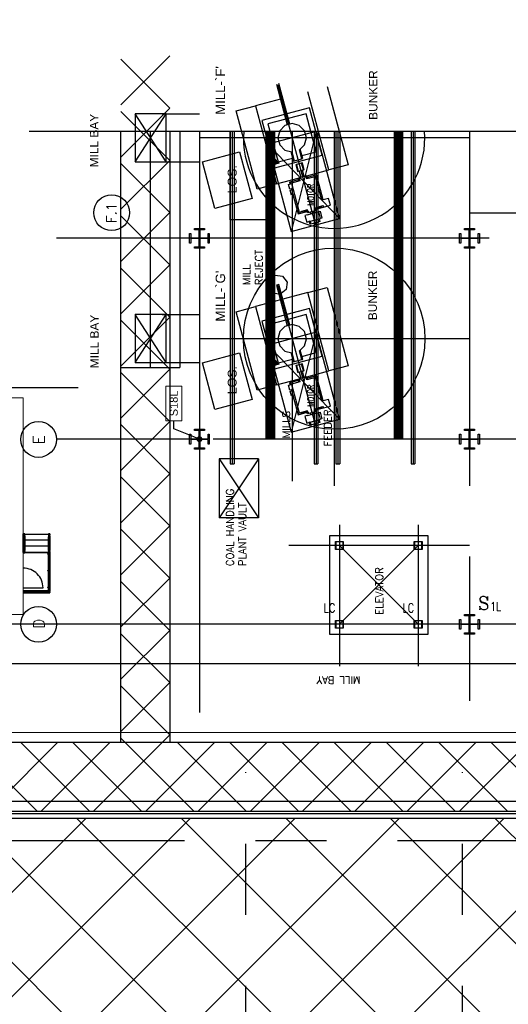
# Model space of a CAD drawing. Header units: inches. Extents: x 0 to 1544102, y -512776 to 23144100.
# Tile 20 of 256: x 29383 to 32481, y -139747 to -133498. Entities that reach past the tile are written whole.
import ezdxf
from ezdxf import colors
from ezdxf.entities.mleader import LeaderData, LeaderLine
from ezdxf.enums import TextEntityAlignment as Align
from ezdxf.math import Vec2, Vec3

# ---------------------------------------------------------------- set-up
doc = ezdxf.new("R2010")
doc.units = ezdxf.units.IN
doc.header["$LTSCALE"] = 1800
doc.header["$MEASUREMENT"] = 0
for name, pattern in [('CENTER', [2, 1.25, -0.25, 0.25, -0.25]), ('CENTER2', [1.125, 0.75, -0.125, 0.125, -0.125]), ('PHANTOM', [63.5, 31.75, -6.35, 6.35, -6.35, 6.35, -6.35])]:
    doc.linetypes.add(name, pattern=pattern)
doc.layers.get('0').update_dxf_attribs({"color": 253, "lineweight": 9})
for name, color, linetype in [('1_01_COAL_MILL_A', 7, 'Continuous'), ('1_01_FURNACE', 7, 'CENTER'), ('1_01_STEEL_TIER1', 7, 'Continuous'), ('1_COLD_PA_TO_APH', 7, 'Continuous'), ('4_01_HOT_PA_TO_MILLS', 7, 'Continuous'), ('CENTER', 10, 'CENTER'), ('Column-Tags', 252, 'Continuous'), ('DIM', 4, 'Continuous'), ('DIMTEXT', 132, 'Continuous'), ('DIMTEXT-CL', 132, 'CENTER'), ('FUEL-MILL-CL', 32, 'CENTER'), ('GRID', 251, 'CENTER'), ('Road', 3, 'Continuous'), ('Road Sides', 11, 'Continuous'), ('STAIR', 2, 'Continuous'), ('STEEL-COLUMNS-CL', 252, 'CENTER'), ('STEEL-PLATFORMS', 42, 'Continuous'), ('TEXT', 3, 'Continuous'), ('WALL', 6, 'Continuous')]:
    doc.layers.add(name, color=color, linetype=linetype)
for name, color, linetype, lineweight in [('CEN', 2, 'CENTER', 15), ('CL', 8, 'CENTER', 15), ('CONCRETE', 145, 'Continuous', 15), ('TRENCH-TRESTLE', 6, 'Continuous', 30), ('Y Center---yog', 3, 'CENTER2', 13)]:
    doc.layers.add(name, color=color, linetype=linetype, lineweight=lineweight)
doc.styles.add('C4', font='COMPLEX', dxfattribs={"width": 0.75, "height": 625})
doc.styles.add('COMPLEX', font='complex')
doc.styles.add('S3', font='simplex.shx', dxfattribs={"width": 0.75, "height": 320})
doc.styles.add('SIMPLEX', font='SIMPLEX.SHX')
doc.styles.add('Squish', font='simplex.shx', dxfattribs={"width": 0.8})
doc.styles.get("Standard").update_dxf_attribs({"font": 'arial.ttf'})

# ---------------------------------------------------------------- blocks, each defined once
blk = doc.blocks.new('COLTAG')
at = {"transparency": 16777216}
blk.add_lwpolyline([(555, 1242), (2322, 1242), (2322, 424), (555, 424)], close=True, dxfattribs=at)
blk.add_attdef('COL', text='', height=400, dxfattribs=at).set_placement((1439, 833), align=Align.MIDDLE_CENTER)
blk = doc.blocks.new('_Dot')
at = {"color": 0, "linetype": 'ByBlock', "lineweight": -2}
blk.add_line((-0.5, 0), (-1, 0), dxfattribs=at)
at = {"color": 0, "linetype": 'ByBlock', "const_width": 0.5}
blk.add_lwpolyline([(-0.25, 0, 1), (0.25, 0, 1)], format="xyb", close=True, dxfattribs=at)

msp = doc.modelspace()

# ---------------------------------------------------------------- hatches: boundary and pattern name
at = {"layer": 'Road Sides', "linetype": 'ByBlock'}
h = msp.add_hatch(dxfattribs=at)
h.set_pattern_fill('ANSI37', color=4, scale=3750)
h.set_pattern_definition([(45, (346976.75, -617549.43), (-331.4563, 331.4563), []), (135, (346976.75, -617549.43), (-331.4563, -331.4563), [])])
h.paths.add_polyline_path([(25127.33, -140334.81), (40441.08, -140334.81), (40441.08, -138564.93), (25127.33, -138564.93)])

# ---------------------------------------------------------------- linework, layer by layer
at = {"color": 8, "linetype": 'ByBlock'}
for p, q in [((30334.83, -133727.44), (30024.42, -134037.85)), ((30334.83, -134058.97), (30024.57, -133748.71)), ((30334.83, -134058.89), (30024.25, -134369.47)), ((30334.83, -134390.43), (30024.4, -134080)), ((30334.83, -134390.35), (30024.08, -134701.1)), ((30334.83, -134721.88), (30024.23, -134411.28)), ((30334.83, -134721.81), (30023.91, -135032.73)), ((30334.83, -135053.34), (30024.06, -134742.57)), ((30334.83, -135053.26), (30023.73, -135364.36)), ((30334.83, -135384.79), (30023.88, -135073.85)), ((30334.83, -135384.72), (30023.56, -135695.98)), ((30334.83, -135716.25), (30023.71, -135405.14)), ((30334.83, -135716.17), (30023.39, -136027.61)), ((30334.83, -136047.71), (30023.54, -135736.42)), ((30334.83, -136047.63), (30023.22, -136359.24)), ((30334.83, -136379.16), (30023.37, -136067.71)), ((30334.83, -136379.09), (30023.05, -136690.87)), ((30334.83, -136710.62), (30023.2, -136398.99)), ((30334.83, -136710.54), (30022.88, -137022.49)), ((30334.83, -137042.08), (30023.03, -136730.28)), ((30334.83, -137042), (30022.71, -137354.12)), ((30334.83, -137373.53), (30022.86, -137061.56)), ((30334.83, -137373.46), (30022.53, -137685.75)), ((30334.83, -137704.99), (30022.69, -137392.85)), ((30334.83, -137704.91), (30022.36, -138017.38)), ((30334.83, -138036.45), (30022.51, -137724.13)), ((30334.83, -138036.37), (30286.27, -138084.92)), ((29494.98, -138522.42), (29057.48, -138084.92)), ((29623.36, -138084.92), (29185.86, -138522.42)), ((29826.44, -138522.42), (29388.94, -138084.92)), ((29954.82, -138084.92), (29517.32, -138522.42)), ((30157.89, -138522.42), (29720.39, -138084.92)), ((30286.27, -138084.92), (29848.77, -138522.42)), ((30051.85, -138084.92), (30022.34, -138055.42)), ((30489.35, -138522.42), (30051.85, -138084.92)), ((30617.73, -138084.92), (30180.23, -138522.42)), ((30820.81, -138522.42), (30383.31, -138084.92)), ((30949.19, -138084.92), (30511.69, -138522.42)), ((31152.26, -138522.42), (30714.76, -138084.92)), ((31280.64, -138084.92), (30843.14, -138522.42)), ((31483.72, -138522.42), (31046.22, -138084.92)), ((31612.1, -138084.92), (31174.6, -138522.42)), ((31815.18, -138522.42), (31377.68, -138084.92)), ((31943.56, -138084.92), (31506.06, -138522.42)), ((32146.63, -138522.42), (31709.13, -138084.92)), ((32275.01, -138084.92), (31837.51, -138522.42)), ((32478.09, -138522.42), (32040.59, -138084.92)), ((32606.47, -138084.92), (32168.97, -138522.42)), ((32809.54, -138522.42), (32372.04, -138084.92))]:
    msp.add_line(p, q, dxfattribs=at)
at = {"layer": '1_01_COAL_MILL_A', "color": 8}
for p, q in [((31010.41, -133906.61), (31079.63, -134164.96)), ((31095.03, -134160.83), (31025.8, -133902.48)), ((31342.19, -134451.49), (31209.07, -133954.64)), ((31331.74, -133921.77), (31464.87, -134418.62)), ((30755.2, -134076.26), (30877.87, -134043.39)), ((31035.72, -134001.09), (30877.87, -134043.39)), ((30877.87, -134043.39), (31011, -134540.23)), ((30888.33, -134573.1), (30755.2, -134076.26)), ((31061.85, -134098.59), (30918.67, -134136.95)), ((31220.52, -134056.07), (31077.24, -134094.46)), ((31198.42, -134094.34), (31085.33, -134124.65)), ((31263.13, -134335.83), (31198.42, -134094.34)), ((31301.4, -134357.92), (31220.52, -134056.07)), ((30918.67, -134136.95), (30999.55, -134438.8)), ((31069.94, -134128.77), (30956.94, -134159.05)), ((30956.94, -134159.05), (31021.65, -134400.53)), ((31064.72, -134168.95), (31031.55, -134202.13)), ((31110.03, -134156.81), (31064.72, -134168.95)), ((31155.35, -134168.95), (31110.03, -134156.81)), ((31188.52, -134202.13), (31155.35, -134168.95)), ((31031.55, -134202.13), (31019.41, -134247.44)), ((31200.66, -134247.44), (31188.52, -134202.13)), ((31019.41, -134247.44), (31031.55, -134292.75)), ((31031.55, -134292.75), (31064.72, -134325.92)), ((31157.29, -134323.98), (31188.52, -134292.75)), ((31188.52, -134292.75), (31200.66, -134247.44)), ((30541.1, -134399.88), (30777.27, -134336.6)), ((30777.27, -134336.6), (30856.57, -134632.54)), ((31064.72, -134325.92), (31107.26, -134337.32)), ((31101.28, -134335.72), (31117.05, -134394.57)), ((31107.26, -134337.32), (31122.23, -134393.18)), ((31172.25, -134379.78), (31157.29, -134323.98)), ((31177.42, -134378.4), (31161.67, -134319.6)), ((31172.52, -134360.1), (31263.13, -134335.83)), ((30620.4, -134695.82), (30541.1, -134399.88)), ((31003.25, -134406.6), (30995.98, -134408.55)), ((30995.98, -134408.55), (30997.32, -134413.52)), ((30997.32, -134413.52), (31025.06, -134406.09)), ((30997.32, -134413.52), (31000.36, -134412.71)), ((30998.12, -134416.54), (30997.32, -134413.52)), ((31025.87, -134409.1), (30998.12, -134416.54)), ((30999.55, -134438.8), (31301.4, -134357.92)), ((31000.36, -134412.71), (31001.54, -134412.39)), ((31001.54, -134412.39), (31007.97, -134410.67)), ((31002.71, -134386.6), (31003.89, -134382.55)), ((31002.8, -134392.64), (31002.71, -134386.6)), ((31009.87, -134390.75), (31002.8, -134392.64)), ((31003.12, -134392.55), (31002.8, -134392.64)), ((31002.8, -134392.64), (31004.27, -134398.1)), ((31007.97, -134410.67), (31003.12, -134392.55)), ((31004.27, -134398.1), (31003.25, -134406.6)), ((31003.89, -134382.55), (31006.93, -134385.47)), ((31006.93, -134385.47), (31009.87, -134390.75)), ((31009.87, -134390.75), (31009.56, -134390.83)), ((31009.56, -134390.83), (31014.41, -134408.94)), ((31011.33, -134396.2), (31009.87, -134390.75)), ((31016.46, -134403.06), (31011.33, -134396.2)), ((31014.41, -134408.94), (31020.84, -134407.22)), ((31023.73, -134401.11), (31016.46, -134403.06)), ((31020.84, -134407.22), (31022.02, -134406.9)), ((31021.65, -134400.53), (31112.15, -134376.28)), ((31022.02, -134406.9), (31025.06, -134406.09)), ((31025.06, -134406.09), (31023.73, -134401.11)), ((31025.06, -134406.09), (31025.87, -134409.1)), ((31117.05, -134394.57), (31172.25, -134379.78)), ((31138.19, -134416.54), (31133.02, -134417.92)), ((31133.02, -134417.92), (31144.34, -134460.18)), ((31175.28, -134406.6), (31138.19, -134416.54)), ((31138.19, -134416.54), (31149.52, -134458.8)), ((31181.42, -134450.25), (31170.1, -134407.99)), ((31172.25, -134379.78), (31177.42, -134378.4)), ((31186.6, -134448.86), (31175.28, -134406.6)), ((31464.87, -134418.62), (31342.19, -134451.49)), ((31144.34, -134460.18), (31149.52, -134458.8)), ((31149.52, -134458.8), (31181.42, -134450.25)), ((31166.87, -134498.4), (31155.8, -134457.11)), ((31186.18, -134493.23), (31175.12, -134451.93)), ((31181.42, -134450.25), (31186.6, -134448.86)), ((31204.32, -134488.43), (31342.19, -134451.49)), ((31011, -134540.23), (30888.33, -134573.1)), ((31011, -134540.23), (31148.78, -134503.32)), ((31087.86, -134543.06), (31105.97, -134538.21)), ((31096.11, -134573.85), (31087.86, -134543.06)), ((31151.39, -134513.1), (31094.04, -134528.46)), ((31105.52, -134535.09), (31094.04, -134528.46)), ((31094.04, -134528.46), (31097.27, -134540.54)), ((31158.99, -134520.76), (31105.52, -134535.09)), ((31105.52, -134535.09), (31154.66, -134718.5)), ((31105.97, -134538.21), (31114.22, -134569)), ((31148.75, -134503.26), (31153.93, -134501.87)), ((31153.82, -134522.15), (31148.75, -134503.26)), ((31204.29, -134488.37), (31153.93, -134501.87)), ((31153.93, -134501.87), (31158.99, -134520.76)), ((31204.18, -134508.66), (31199.12, -134489.76)), ((31257.65, -134494.33), (31204.18, -134508.66)), ((31209.36, -134507.27), (31204.29, -134488.37)), ((31264.28, -134482.85), (31206.93, -134498.21)), ((31257.65, -134494.33), (31264.28, -134482.85)), ((31297.75, -134643.99), (31257.65, -134494.33)), ((31306.81, -134641.56), (31264.28, -134482.85)), ((31114.22, -134569), (31096.11, -134573.85)), ((31097.72, -134579.89), (31115.83, -134575.03)), ((31105.97, -134610.68), (31097.72, -134579.89)), ((31105.52, -134571.33), (31107.14, -134577.36)), ((31124.08, -134605.82), (31105.97, -134610.68)), ((31115.83, -134575.03), (31124.08, -134605.82)), ((30856.57, -134632.54), (30620.4, -134695.82)), ((31115.39, -134608.15), (31148.03, -134729.98)), ((31341.46, -134632.28), (31297.75, -134643.99)), ((31352.98, -134675.26), (31341.46, -134632.28)), ((31148.03, -134729.98), (31205.39, -134714.61)), ((31154.66, -134718.5), (31148.03, -134729.98)), ((31154.66, -134718.5), (31208.14, -134704.17)), ((31164.4, -134716.21), (31169.58, -134714.82)), ((31165.47, -134720.2), (31164.4, -134716.21)), ((31209.29, -134708.46), (31165.47, -134720.2)), ((31208.22, -134704.47), (31169.58, -134714.82)), ((31169.58, -134714.82), (31170.65, -134718.81)), ((31203.04, -134705.86), (31202.96, -134705.56)), ((31208.02, -134724.45), (31204.11, -134709.84)), ((31205.54, -134735.72), (31287.34, -134713.8)), ((31258.39, -134710.96), (31208.02, -134724.45)), ((31208.14, -134704.17), (31208.22, -134704.47)), ((31209.29, -134708.46), (31213.2, -134723.07)), ((31228.79, -134729.49), (31226.13, -134719.6)), ((31248.1, -134724.32), (31245.45, -134714.42)), ((31253.33, -134692.06), (31306.8, -134677.73)), ((31253.41, -134692.36), (31253.33, -134692.06)), ((31253.41, -134692.36), (31297.22, -134680.62)), ((31254.47, -134696.35), (31293.11, -134686)), ((31254.47, -134696.35), (31258.39, -134710.96)), ((31258.39, -134710.96), (31263.56, -134709.57)), ((31258.5, -134690.68), (31258.58, -134690.98)), ((31263.56, -134709.57), (31259.65, -134694.96)), ((31260.93, -134699.73), (31309.22, -134686.79)), ((31290.84, -134758.94), (31279.32, -134715.95)), ((31287.34, -134713.8), (31298.86, -134756.79)), ((31293.11, -134686), (31292.04, -134682.01)), ((31298.29, -134684.61), (31293.11, -134686)), ((31297.22, -134680.62), (31298.29, -134684.61)), ((31306.8, -134677.73), (31309.27, -134686.97)), ((31309.27, -134686.97), (31352.98, -134675.26)), ((31205.54, -134735.72), (31191.78, -134739.45)), ((31191.78, -134739.45), (31203.28, -134782.37)), ((31203.28, -134782.37), (31217.05, -134778.68)), ((31217.05, -134778.68), (31290.84, -134758.94)), ((31222.19, -134777.33), (31217.05, -134778.68)), ((31219.15, -134778.28), (31280.85, -134761.75)), ((31223.68, -134795.19), (31219.15, -134778.28)), ((31228.85, -134793.8), (31223.68, -134795.19)), ((31224.32, -134776.9), (31228.85, -134793.8)), ((31228.85, -134793.8), (31280.2, -134780.04)), ((31240.34, -134772.6), (31240.3, -134772.48)), ((31259.66, -134767.43), (31259.62, -134767.3)), ((31280.2, -134780.04), (31275.67, -134763.14)), ((31285.38, -134778.65), (31280.2, -134780.04)), ((31280.85, -134761.75), (31285.38, -134778.65)), ((31298.86, -134756.79), (31290.84, -134758.94)), ((30957.78, -135195.71), (30964.03, -135148.28)), ((30964.03, -135148.28), (31001.98, -135119.16)), ((31001.98, -135119.16), (31049.4, -135125.41)), ((31049.4, -135125.41), (31078.52, -135163.36)), ((31078.52, -135163.36), (31072.28, -135210.78)), ((30986.9, -135233.66), (30957.78, -135195.71)), ((31025.8, -135177.48), (31010.41, -135181.61)), ((31010.41, -135181.61), (31079.63, -135439.96)), ((31095.03, -135435.83), (31025.8, -135177.48)), ((31072.28, -135210.78), (31041.13, -135234.69)), ((31209.07, -135229.64), (31051.12, -135271.96)), ((31209.07, -135229.64), (31331.74, -135196.77)), ((31342.19, -135726.49), (31209.07, -135229.64)), ((31331.74, -135196.77), (31464.87, -135693.62)), ((31035.72, -135276.09), (30877.87, -135318.39)), ((31025.72, -135238.77), (30986.9, -135233.66)), ((30755.2, -135351.26), (30877.87, -135318.39)), ((30888.33, -135848.1), (30755.2, -135351.26)), ((30877.87, -135318.39), (31011, -135815.23)), ((31220.52, -135331.07), (31077.24, -135369.46)), ((31301.4, -135632.92), (31220.52, -135331.07)), ((31061.85, -135373.59), (30918.67, -135411.95)), ((30918.67, -135411.95), (30999.55, -135713.8)), ((31069.94, -135403.77), (30956.94, -135434.05)), ((31198.42, -135369.34), (31085.33, -135399.65)), ((31263.13, -135610.83), (31198.42, -135369.34)), ((30956.94, -135434.05), (31021.65, -135675.53)), ((31031.55, -135477.13), (31019.41, -135522.44)), ((31064.72, -135443.95), (31031.55, -135477.13)), ((31110.03, -135431.81), (31064.72, -135443.95)), ((31155.35, -135443.95), (31110.03, -135431.81)), ((31188.52, -135477.13), (31155.35, -135443.95)), ((31200.66, -135522.44), (31188.52, -135477.13)), ((31019.41, -135522.44), (31031.55, -135567.75)), ((31188.52, -135567.75), (31200.66, -135522.44)), ((31031.55, -135567.75), (31064.72, -135600.92)), ((31064.72, -135600.92), (31107.26, -135612.32)), ((31157.29, -135598.98), (31188.52, -135567.75)), ((31172.25, -135654.78), (31157.29, -135598.98)), ((31177.42, -135653.4), (31161.67, -135594.6)), ((30541.1, -135674.88), (30777.27, -135611.6)), ((30777.27, -135611.6), (30856.57, -135907.54)), ((30999.55, -135713.8), (31301.4, -135632.92)), ((31002.71, -135661.6), (31003.89, -135657.55)), ((31002.8, -135667.64), (31002.71, -135661.6)), ((31009.87, -135665.75), (31002.8, -135667.64)), ((31003.12, -135667.55), (31002.8, -135667.64)), ((31002.8, -135667.64), (31004.27, -135673.1)), ((31007.97, -135685.67), (31003.12, -135667.55)), ((31003.89, -135657.55), (31006.93, -135660.47)), ((31006.93, -135660.47), (31009.87, -135665.75)), ((31009.87, -135665.75), (31009.56, -135665.83)), ((31009.56, -135665.83), (31014.41, -135683.94)), ((31011.33, -135671.2), (31009.87, -135665.75)), ((31021.65, -135675.53), (31112.15, -135651.28)), ((31101.28, -135610.72), (31117.05, -135669.57)), ((31107.26, -135612.32), (31122.23, -135668.18)), ((31117.05, -135669.57), (31172.25, -135654.78)), ((31172.25, -135654.78), (31177.42, -135653.4)), ((31172.52, -135635.1), (31263.13, -135610.83)), ((30620.4, -135970.82), (30541.1, -135674.88)), ((31003.25, -135681.6), (30995.98, -135683.55)), ((30995.98, -135683.55), (30997.32, -135688.52)), ((30997.32, -135688.52), (31025.06, -135681.09)), ((30997.32, -135688.52), (31000.36, -135687.71)), ((30998.12, -135691.54), (30997.32, -135688.52)), ((31025.87, -135684.1), (30998.12, -135691.54)), ((31000.36, -135687.71), (31001.54, -135687.39)), ((31001.54, -135687.39), (31007.97, -135685.67)), ((31004.27, -135673.1), (31003.25, -135681.6)), ((31016.46, -135678.06), (31011.33, -135671.2)), ((31014.41, -135683.94), (31020.84, -135682.22)), ((31023.73, -135676.11), (31016.46, -135678.06)), ((31020.84, -135682.22), (31022.02, -135681.9)), ((31022.02, -135681.9), (31025.06, -135681.09)), ((31025.06, -135681.09), (31023.73, -135676.11)), ((31025.06, -135681.09), (31025.87, -135684.1)), ((31138.19, -135691.54), (31133.02, -135692.92)), ((31133.02, -135692.92), (31144.34, -135735.18)), ((31175.28, -135681.6), (31138.19, -135691.54)), ((31138.19, -135691.54), (31149.52, -135733.8)), ((31149.52, -135733.8), (31181.42, -135725.25)), ((31181.42, -135725.25), (31170.1, -135682.99)), ((31186.18, -135768.23), (31175.12, -135726.93)), ((31186.6, -135723.86), (31175.28, -135681.6)), ((31181.42, -135725.25), (31186.6, -135723.86)), ((31204.32, -135763.43), (31342.19, -135726.49)), ((31464.87, -135693.62), (31342.19, -135726.49)), ((31011, -135815.23), (31148.78, -135778.32)), ((31151.39, -135788.1), (31094.04, -135803.46)), ((31144.34, -135735.18), (31149.52, -135733.8)), ((31148.75, -135778.26), (31153.93, -135776.87)), ((31153.82, -135797.15), (31148.75, -135778.26)), ((31204.29, -135763.37), (31153.93, -135776.87)), ((31153.93, -135776.87), (31158.99, -135795.76)), ((31166.87, -135773.4), (31155.8, -135732.11)), ((31204.18, -135783.66), (31199.12, -135764.76)), ((31257.65, -135769.33), (31204.18, -135783.66)), ((31209.36, -135782.27), (31204.29, -135763.37)), ((31264.28, -135757.85), (31206.93, -135773.21)), ((31257.65, -135769.33), (31264.28, -135757.85)), ((31297.75, -135918.99), (31257.65, -135769.33)), ((31306.81, -135916.56), (31264.28, -135757.85)), ((31011, -135815.23), (30888.33, -135848.1)), ((31087.86, -135818.06), (31105.97, -135813.21)), ((31096.11, -135848.85), (31087.86, -135818.06)), ((31105.52, -135810.09), (31094.04, -135803.46)), ((31094.04, -135803.46), (31097.27, -135815.54)), ((31114.22, -135844), (31096.11, -135848.85)), ((31097.72, -135854.89), (31115.83, -135850.03)), ((31105.97, -135885.68), (31097.72, -135854.89)), ((31158.99, -135795.76), (31105.52, -135810.09)), ((31105.52, -135810.09), (31154.66, -135993.5)), ((31105.52, -135846.33), (31107.14, -135852.36)), ((31105.97, -135813.21), (31114.22, -135844)), ((31115.83, -135850.03), (31124.08, -135880.82)), ((30856.57, -135907.54), (30620.4, -135970.82)), ((31124.08, -135880.82), (31105.97, -135885.68)), ((31115.39, -135883.15), (31148.03, -136004.98)), ((31341.46, -135907.28), (31297.75, -135918.99)), ((31352.98, -135950.26), (31341.46, -135907.28)), ((31154.66, -135993.5), (31208.14, -135979.17)), ((31208.22, -135979.47), (31169.58, -135989.82)), ((31203.04, -135980.86), (31202.96, -135980.56)), ((31208.14, -135979.17), (31208.22, -135979.47)), ((31253.33, -135967.06), (31306.8, -135952.73)), ((31253.41, -135967.36), (31253.33, -135967.06)), ((31253.41, -135967.36), (31297.22, -135955.62)), ((31254.47, -135971.35), (31293.11, -135961)), ((31254.47, -135971.35), (31258.39, -135985.96)), ((31258.5, -135965.68), (31258.58, -135965.98)), ((31263.56, -135984.57), (31259.65, -135969.96)), ((31260.93, -135974.73), (31309.22, -135961.79)), ((31293.11, -135961), (31292.04, -135957.01)), ((31298.29, -135959.61), (31293.11, -135961)), ((31297.22, -135955.62), (31298.29, -135959.61)), ((31306.8, -135952.73), (31309.27, -135961.97)), ((31309.27, -135961.97), (31352.98, -135950.26)), ((31148.03, -136004.98), (31205.39, -135989.61)), ((31154.66, -135993.5), (31148.03, -136004.98)), ((31164.4, -135991.21), (31169.58, -135989.82)), ((31165.47, -135995.2), (31164.4, -135991.21)), ((31209.29, -135983.46), (31165.47, -135995.2)), ((31169.58, -135989.82), (31170.65, -135993.81)), ((31205.54, -136010.72), (31191.78, -136014.45)), ((31191.78, -136014.45), (31203.28, -136057.37)), ((31208.02, -135999.45), (31204.11, -135984.84)), ((31205.54, -136010.72), (31287.34, -135988.8)), ((31258.39, -135985.96), (31208.02, -135999.45)), ((31209.29, -135983.46), (31213.2, -135998.07)), ((31217.05, -136053.68), (31290.84, -136033.94)), ((31219.15, -136053.28), (31280.85, -136036.75)), ((31228.79, -136004.49), (31226.13, -135994.6)), ((31248.1, -135999.32), (31245.45, -135989.42)), ((31258.39, -135985.96), (31263.56, -135984.57)), ((31259.66, -136042.43), (31259.62, -136042.3)), ((31280.2, -136055.04), (31275.67, -136038.14)), ((31290.84, -136033.94), (31279.32, -135990.95)), ((31280.85, -136036.75), (31285.38, -136053.65)), ((31287.34, -135988.8), (31298.86, -136031.79)), ((31298.86, -136031.79), (31290.84, -136033.94)), ((31203.28, -136057.37), (31217.05, -136053.68)), ((31222.19, -136052.33), (31217.05, -136053.68)), ((31223.68, -136070.19), (31219.15, -136053.28)), ((31228.85, -136068.8), (31223.68, -136070.19)), ((31224.32, -136051.9), (31228.85, -136068.8)), ((31228.85, -136068.8), (31280.2, -136055.04)), ((31240.34, -136047.6), (31240.3, -136047.48)), ((31285.38, -136053.65), (31280.2, -136055.04))]:
    msp.add_line(p, q, dxfattribs=at)
at = {"layer": '1_01_FURNACE', "color": 8}
msp.add_line((30209.83, -134205.33), (30209.83, -135705.66), dxfattribs=at)
at = {"layer": '1_01_STEEL_TIER1', "color": 8}
for p, q in [((31384.83, -137309.93), (31434.83, -137309.93)), ((31384.83, -137359.93), (31384.83, -137309.93)), ((31432.83, -137311.93), (31386.83, -137311.93)), ((31386.83, -137311.93), (31386.83, -137357.93)), ((31432.83, -137357.93), (31432.83, -137311.93)), ((31434.83, -137309.93), (31434.83, -137359.93)), ((31884.83, -137309.93), (31934.83, -137309.93)), ((31884.83, -137359.93), (31884.83, -137309.93)), ((31932.83, -137311.93), (31886.83, -137311.93)), ((31886.83, -137311.93), (31886.83, -137357.93)), ((31932.83, -137357.93), (31932.83, -137311.93)), ((31934.83, -137309.93), (31934.83, -137359.93)), ((31434.83, -137359.93), (31384.83, -137359.93)), ((31386.83, -137357.93), (31432.83, -137357.93)), ((31934.83, -137359.93), (31884.83, -137359.93)), ((31886.83, -137357.93), (31932.83, -137357.93))]:
    msp.add_line(p, q, dxfattribs=at)
for points in [[(30459.84, -134916.24), (30459.84, -134853.74), (30467.71, -134853.74), (30467.71, -134882.99), (30520.34, -134882.99), (30520.34, -134830.36), (30491.09, -134830.36), (30491.09, -134822.49), (30553.59, -134822.49), (30553.59, -134830.36), (30524.34, -134830.36), (30524.34, -134882.99), (30576.96, -134882.99), (30576.96, -134853.74), (30584.84, -134853.74), (30584.84, -134916.24), (30576.96, -134916.24), (30576.96, -134886.99), (30524.34, -134886.99), (30524.34, -134939.61), (30553.59, -134939.61), (30553.59, -134947.49), (30491.09, -134947.49), (30491.09, -134939.61), (30520.34, -134939.61), (30520.34, -134886.99), (30467.71, -134886.99), (30467.71, -134916.24), (30459.84, -134916.24)], [(32172.33, -134916.23), (32172.33, -134853.73), (32180.2, -134853.73), (32180.2, -134882.98), (32232.83, -134882.98), (32232.83, -134830.36), (32203.58, -134830.36), (32203.58, -134822.48), (32266.08, -134822.48), (32266.08, -134830.36), (32236.83, -134830.36), (32236.83, -134882.98), (32289.45, -134882.98), (32289.45, -134853.73), (32297.33, -134853.73), (32297.33, -134916.23), (32289.45, -134916.23), (32289.45, -134886.98), (32236.83, -134886.98), (32236.83, -134939.61), (32266.08, -134939.61), (32266.08, -134947.48), (32203.58, -134947.48), (32203.58, -134939.61), (32232.83, -134939.61), (32232.83, -134886.98), (32180.2, -134886.98), (32180.2, -134916.23), (32172.33, -134916.23)], [(30459.84, -136191.19), (30459.84, -136128.69), (30467.71, -136128.69), (30467.71, -136157.94), (30520.34, -136157.94), (30520.34, -136105.31), (30491.09, -136105.31), (30491.09, -136097.44), (30553.59, -136097.44), (30553.59, -136105.31), (30524.34, -136105.31), (30524.34, -136157.94), (30576.96, -136157.94), (30576.96, -136128.69), (30584.84, -136128.69), (30584.84, -136191.19), (30576.96, -136191.19), (30576.96, -136161.94), (30524.34, -136161.94), (30524.34, -136214.56), (30553.59, -136214.56), (30553.59, -136222.44), (30491.09, -136222.44), (30491.09, -136214.56), (30520.34, -136214.56), (30520.34, -136161.94), (30467.71, -136161.94), (30467.71, -136191.19), (30459.84, -136191.19)], [(32172.33, -136191.2), (32172.33, -136128.7), (32180.2, -136128.7), (32180.2, -136157.95), (32232.83, -136157.95), (32232.83, -136105.33), (32203.58, -136105.33), (32203.58, -136097.45), (32266.08, -136097.45), (32266.08, -136105.33), (32236.83, -136105.33), (32236.83, -136157.95), (32289.45, -136157.95), (32289.45, -136128.7), (32297.33, -136128.7), (32297.33, -136191.2), (32289.45, -136191.2), (32289.45, -136161.95), (32236.83, -136161.95), (32236.83, -136214.58), (32266.08, -136214.58), (32266.08, -136222.45), (32203.58, -136222.45), (32203.58, -136214.58), (32232.83, -136214.58), (32232.83, -136161.95), (32180.2, -136161.95), (32180.2, -136191.2), (32172.33, -136191.2)], [(32172.33, -137366.23), (32172.33, -137303.73), (32180.2, -137303.73), (32180.2, -137332.98), (32232.83, -137332.98), (32232.83, -137280.36), (32203.58, -137280.36), (32203.58, -137272.48), (32266.08, -137272.48), (32266.08, -137280.36), (32236.83, -137280.36), (32236.83, -137332.98), (32289.45, -137332.98), (32289.45, -137303.73), (32297.33, -137303.73), (32297.33, -137366.23), (32289.45, -137366.23), (32289.45, -137336.98), (32236.83, -137336.98), (32236.83, -137389.61), (32266.08, -137389.61), (32266.08, -137397.48), (32203.58, -137397.48), (32203.58, -137389.61), (32232.83, -137389.61), (32232.83, -137336.98), (32180.2, -137336.98), (32180.2, -137366.23), (32172.33, -137366.23)], [(32172.33, -137366.23), (32172.33, -137303.73), (32180.2, -137303.73), (32180.2, -137332.98), (32232.83, -137332.98), (32232.83, -137280.35), (32203.58, -137280.35), (32203.58, -137272.48), (32266.08, -137272.48), (32266.08, -137280.35), (32236.83, -137280.35), (32236.83, -137332.98), (32289.45, -137332.98), (32289.45, -137303.73), (32297.33, -137303.73), (32297.33, -137366.23), (32289.45, -137366.23), (32289.45, -137336.98), (32236.83, -137336.98), (32236.83, -137389.6), (32266.08, -137389.6), (32266.08, -137397.48), (32203.58, -137397.48), (32203.58, -137389.6), (32232.83, -137389.6), (32232.83, -137336.98), (32180.2, -137336.98), (32180.2, -137366.23), (32172.33, -137366.23)]]:
    msp.add_lwpolyline(points, dxfattribs=at)
at = {"layer": '1_COLD_PA_TO_APH', "color": 8}
for p, q in [((30285.71, -134094.66), (30522.33, -134094.66)), ((30022.33, -134205.33), (30022.33, -135705.66)), ((30397.33, -134205.33), (30397.33, -135705.66)), ((30285.71, -134399.41), (30522.33, -134399.41)), ((30285.71, -135369.66), (30522.33, -135369.66)), ((30022.33, -135705.66), (30397.33, -135705.66)), ((30285.71, -135674.41), (30522.33, -135674.41)), ((30897.33, -136284.94), (30647.33, -136284.94)), ((30647.33, -136284.94), (30647.33, -136659.94)), ((30897.33, -136284.94), (30897.33, -136659.94)), ((30897.33, -136659.94), (30647.33, -136659.94))]:
    msp.add_line(p, q, dxfattribs=at)
at = {"layer": '1_COLD_PA_TO_APH', "color": 8, "elevation": 4128.13}
for points in [[(30310.71, -134399.41), (30310.71, -134094.66), (30115.71, -134094.66), (30115.71, -134399.41)], [(30310.71, -135674.41), (30310.71, -135369.66), (30115.71, -135369.66), (30115.71, -135674.41)]]:
    msp.add_lwpolyline(points, close=True, dxfattribs=at)
at = {"layer": '4_01_HOT_PA_TO_MILLS', "color": 8}
for p, q in [((30115.71, -134399.41, 4128.13), (30310.71, -134094.66, 4128.13)), ((30310.71, -134399.41, 4128.13), (30115.71, -134094.66, 4128.13)), ((30115.71, -135674.41, 4128.13), (30310.71, -135369.66, 4128.13)), ((30310.71, -135674.41, 4128.13), (30115.71, -135369.66, 4128.13))]:
    msp.add_line(p, q, dxfattribs=at)
at = {"layer": 'CEN', "color": 8}
for p, q in [((31409.83, -137533.89), (31409.83, -137241.18)), ((31909.83, -137549.28), (31909.83, -137241.18)), ((32234.83, -137470.96), (32234.83, -137241.18))]:
    msp.add_line(p, q, dxfattribs=at)
at = {"layer": 'CEN', "color": 8, "linetype": 'CENTER', "ltscale": 10}
msp.add_line((56422.41, -137334.94), (24413.08, -137334.94), dxfattribs=at)
at = {"layer": 'CENTER', "color": 8}
for p, q in [((31019.21, -133908.46), (31258.32, -134800.85)), ((31109.81, -134205.33), (31109.81, -136426.4)), ((31376.56, -134205.33), (31376.56, -136617.34)), ((32234.83, -134247.44), (30522.33, -134247.44)), ((31019.21, -135183.46), (31258.32, -136075.85)), ((32234.83, -135522.44), (30522.33, -135522.44)), ((31909.83, -137334.94), (31409.83, -136834.94)), ((31909.83, -136834.94), (31409.83, -137334.94))]:
    msp.add_line(p, q, dxfattribs=at)
at = {"layer": 'CL', "color": 8, "ltscale": 100}
msp.add_line((63534.99, -138022.43), (17066.08, -138022.43), dxfattribs=at)
at = {"layer": 'CONCRETE', "color": 8}
for p, q in [((26601.7, -135897.43), (29405.45, -135897.43)), ((29405.45, -137272.43), (29405.45, -135897.43)), ((26601.7, -137272.43), (29405.45, -137272.43))]:
    msp.add_line(p, q, dxfattribs=at)
at = {"layer": 'DIM'}
msp.add_lwpolyline([(29443.81, -134205.33), (40944.99, -134205.33), (40944.99, -131445.04), (45545.46, -136965.61), (45545.46, -134205.33), (57046.65, -134205.33)], dxfattribs=at)
at = {"layer": 'DIMTEXT', "color": 8}
for p, q in [((30716.08, -134205.33), (30716.08, -134768.67)), ((30966.08, -134205.33), (30966.08, -134768.67)), ((30966.08, -134768.67), (30716.08, -134768.67)), ((30897.33, -136284.94), (30647.33, -136659.94)), ((30647.33, -136284.94), (30897.33, -136659.94))]:
    msp.add_line(p, q, dxfattribs=at)
for centre, radius in [((29965.92, -134722.44), 113.68), ((31376.56, -135522.28), 575.15), ((29502.63, -136161.94), 113.68), ((29502.63, -137334.93), 113.68)]:
    msp.add_circle(centre, radius, dxfattribs=at)
msp.add_arc((31376.56, -134247.28), 575.15, 175.816501, 4.183499, dxfattribs=at)
at = {"layer": 'DIMTEXT-CL', "color": 8}
for p, q in [((30353.58, -134884.94), (29616.31, -134884.94)), ((30353.58, -134884.94), (29616.31, -134884.94)), ((30522.33, -136178.06), (30522.33, -137894.98)), ((32184.2, -137334.93), (29616.31, -137334.93)), ((32234.83, -137334.94), (32234.83, -137820.35))]:
    msp.add_line(p, q, dxfattribs=at)
at = {"layer": 'FUEL-MILL-CL', "color": 8, "linetype": 'PHANTOM'}
for p, q in [((31263.37, -134206.29), (30956.69, -134288.47)), ((31263.37, -134206.29), (31104.74, -134840.98)), ((31411.42, -134758.8), (31263.37, -134206.29)), ((30956.69, -134288.47), (31104.74, -134840.98)), ((31411.42, -134758.8), (30956.69, -134288.47)), ((31104.74, -134840.98), (31411.42, -134758.8)), ((31263.37, -135481.29), (30956.69, -135563.47)), ((31263.37, -135481.29), (31104.74, -136115.98)), ((31411.42, -136033.8), (31263.37, -135481.29)), ((30956.69, -135563.47), (31104.74, -136115.98)), ((31411.42, -136033.8), (30956.69, -135563.47)), ((31104.74, -136115.98), (31411.42, -136033.8))]:
    msp.add_line(p, q, dxfattribs=at)
at = {"layer": 'GRID', "color": 8}
for p, q in [((29753.58, -135834.93), (24341.08, -135834.93)), ((41228.58, -137334.93), (24341.08, -137334.93)), ((30816.08, -145478.63), (30816.08, -138272.43)), ((32191.08, -145478.63), (32191.08, -138272.43)), ((41228.58, -138709.93), (24341.08, -138709.93))]:
    msp.add_line(p, q, dxfattribs=at)
at = {"layer": 'Road', "color": 8}
for p, q in [((62066.08, -137584.93), (18535.19, -137584.93)), ((62066.08, -138459.93), (18535.19, -138459.93))]:
    msp.add_line(p, q, dxfattribs=at)
at = {"layer": 'Road Sides', "color": 4, "linetype": 'ByBlock'}
msp.add_lwpolyline([(25127.33, -138564.93), (40441.08, -138564.93), (40441.08, -140334.81), (25127.33, -140334.81)], close=True, dxfattribs=at)
at = {"layer": 'STAIR', "color": 8}
msp.add_line((29405.45, -137103.68), (29530.58, -137103.68), dxfattribs=at)
at = {"layer": 'STAIR', "color": 8, "flags": 128}
for points in [[(29405.45, -136867.06), (29405.45, -136761.82), (29405.58, -136761.82)], [(29415.02, -136773.81), (29414.65, -136772), (29413.62, -136770.46), (29412.08, -136769.42), (29410.27, -136769.06), (29408.44, -136769.42), (29406.9, -136770.46), (29405.88, -136772), (29405.57, -136773.52)], [(29405.57, -136774.11), (29405.88, -136775.63), (29406.9, -136777.17), (29407.89, -136777.83)], [(29414.95, -136761.7), (29405.58, -136761.7)], [(29405.58, -136767.02), (29405.58, -136761.75), (29414.95, -136761.75), (29414.95, -136767.02)], [(29414.95, -136773.5), (29414.95, -136767.02), (29405.58, -136767.02), (29405.58, -136773.5)], [(29405.58, -136774.13), (29405.58, -136778.87)], [(29407.89, -136778.87), (29405.58, -136778.87), (29405.58, -136780.43)], [(29405.58, -136867.06), (29405.58, -136780.43)], [(29407.89, -136777.17), (29408.38, -136776.56), (29408.58, -136776.16), (29410.27, -136775.87), (29411.94, -136776.16), (29412.14, -136776.56), (29412.63, -136777.17)], [(29407.89, -136869.8), (29407.89, -136777.17)], [(29415.02, -136773.81), (29414.65, -136775.63), (29413.62, -136777.17), (29412.63, -136777.83)], [(29412.64, -136869.8), (29412.63, -136777.17)], [(29412.63, -136778.87), (29414.95, -136778.87)], [(29415.08, -136867.06), (29415.08, -136761.82), (29414.95, -136761.82)], [(29414.95, -136774.13), (29414.95, -136780.43)], [(29414.95, -136780.43), (29414.95, -136867.06)], [(29564.83, -136764.31), (29415.08, -136764.31)], [(29564.95, -136761.82), (29564.83, -136761.82), (29564.83, -136867.06), (29564.95, -136867.06)], [(29574.39, -136773.81), (29574.03, -136772), (29572.99, -136770.46), (29571.45, -136769.42), (29569.64, -136769.06), (29567.82, -136769.42), (29566.28, -136770.46), (29565.25, -136772), (29564.89, -136773.81)], [(29564.89, -136773.81), (29565.25, -136775.63), (29566.28, -136777.17), (29567.27, -136777.83)], [(29574.33, -136761.7), (29564.95, -136761.7)], [(29564.95, -136767.02), (29564.95, -136761.75), (29574.33, -136761.75), (29574.33, -136767.02)], [(29574.33, -136773.5), (29574.33, -136767.02), (29564.95, -136767.02), (29564.95, -136773.5)], [(29564.95, -136774.13), (29564.95, -136778.87)], [(29567.27, -136778.87), (29564.95, -136778.87), (29564.95, -136780.43)], [(29564.95, -136867.06), (29564.95, -136780.43)], [(29567.27, -136777.17), (29567.75, -136776.56), (29567.95, -136776.16), (29569.64, -136775.87), (29571.32, -136776.16), (29571.52, -136776.56), (29572, -136777.17)], [(29567.27, -136869.8), (29567.27, -136777.17)], [(29574.39, -136773.81), (29574.03, -136775.63), (29572.99, -136777.17), (29572, -136777.83)], [(29572.02, -136869.8), (29572, -136777.17)], [(29572, -136778.87), (29574.33, -136778.87)], [(29574.45, -136867.06), (29574.45, -136761.82), (29574.33, -136761.82)], [(29574.33, -136774.13), (29574.33, -136780.43)], [(29574.33, -136780.43), (29574.33, -136867.06)], [(29564.83, -136801.81), (29415.08, -136801.81)], [(29564.83, -136839.31), (29415.08, -136839.31)], [(29405.58, -136879.31), (29405.45, -136879.31), (29405.45, -136867.06), (29405.58, -136867.06)], [(29415.02, -136873.81), (29414.65, -136872), (29413.62, -136870.46), (29412.08, -136869.42), (29410.27, -136869.06), (29408.44, -136869.42), (29406.9, -136870.46), (29405.88, -136872), (29405.57, -136873.52)], [(29415.02, -136873.81), (29414.65, -136875.63), (29413.62, -136877.17), (29412.08, -136878.21), (29410.27, -136878.56), (29408.44, -136878.21), (29406.9, -136877.17), (29405.88, -136875.63), (29405.57, -136874.11)], [(29407.89, -136867.02), (29405.58, -136867.02), (29405.58, -136873.5)], [(29414.95, -136878.87), (29405.58, -136878.87), (29405.58, -136880.61), (29414.95, -136880.61), (29414.95, -136874.13)], [(29405.58, -136874.13), (29405.58, -136878.87)], [(29410.27, -136875.87), (29410.8, -136875.97), (29410.27, -136876.18), (29409.73, -136875.97), (29410.27, -136875.87)], [(29414.95, -136873.5), (29414.95, -136867.02), (29412.64, -136867.02)], [(29414.95, -136879.31), (29415.08, -136879.31), (29415.08, -136867.06), (29414.95, -136867.06)], [(29563.7, -136879.31), (29414.95, -136879.31)], [(29415.08, -136879.31), (29564.83, -136879.31)], [(29561.33, -136888.81), (29561.69, -136887), (29562.72, -136885.46), (29563.7, -136884.8)], [(29561.33, -136888.81), (29561.69, -136890.63), (29562.72, -136892.17), (29563.7, -136892.83)], [(29563.7, -136884.8), (29563.7, -136879.31), (29568.45, -136879.31), (29568.45, -136884.8)], [(29563.7, -136892.83), (29563.7, -136990.61)], [(29564.83, -136867.06), (29564.83, -136879.31), (29564.95, -136879.31)], [(29574.39, -136873.81), (29574.03, -136872), (29572.99, -136870.46), (29571.45, -136869.42), (29569.64, -136869.06), (29567.82, -136869.42), (29566.28, -136870.46), (29565.25, -136872), (29564.89, -136873.81)], [(29574.39, -136873.81), (29574.03, -136875.63), (29572.99, -136877.17), (29571.45, -136878.21), (29569.64, -136878.56), (29567.82, -136878.21), (29566.28, -136877.17), (29565.25, -136875.63), (29564.89, -136873.81)], [(29567.27, -136867.02), (29564.95, -136867.02), (29564.95, -136873.5)], [(29574.33, -136874.13), (29574.33, -136878.87), (29564.95, -136878.87), (29564.95, -136879.31)], [(29564.95, -136874.13), (29564.95, -136878.87)], [(29568.45, -136880.61), (29573.08, -136880.61)], [(29570.83, -136888.81), (29570.47, -136887), (29569.43, -136885.46), (29568.45, -136884.8)], [(29570.83, -136888.81), (29570.47, -136890.63), (29569.43, -136892.17), (29568.45, -136892.83)], [(29568.45, -136990.61), (29568.45, -136892.83)], [(29569.64, -136875.87), (29570.18, -136875.97), (29569.64, -136876.18), (29569.1, -136875.97), (29569.64, -136875.87)], [(29574.33, -136873.5), (29574.33, -136867.02), (29572.02, -136867.02)], [(29574.33, -137123.06), (29574.33, -136879.31), (29573.08, -136879.31), (29573.08, -137123.06)], [(29574.33, -136879.31), (29574.45, -136879.31), (29574.45, -136867.06), (29574.33, -136867.06)], [(29574.33, -136878.87), (29574.33, -136879.31)], [(29561.33, -136994.63), (29561.69, -136992.81), (29562.72, -136991.27), (29563.7, -136990.61)], [(29561.33, -136994.63), (29561.69, -136996.45), (29562.72, -136997.98), (29563.7, -136998.65)], [(29563.7, -136998.65), (29563.7, -137096.42)], [(29570.83, -136994.63), (29570.47, -136992.81), (29569.43, -136991.27), (29568.45, -136990.61)], [(29570.83, -136994.63), (29570.47, -136996.45), (29569.43, -136997.98), (29568.45, -136998.65)], [(29568.45, -136998.65), (29568.45, -137096.42)], [(29561.33, -137100.43), (29561.69, -137098.62), (29562.72, -137097.08), (29563.7, -137096.42)], [(29561.33, -137100.43), (29561.69, -137102.26), (29562.72, -137103.8), (29563.7, -137104.46)], [(29563.7, -137104.46), (29563.7, -137119.18), (29568.45, -137119.18), (29568.45, -137104.46)], [(29570.83, -137100.43), (29570.47, -137098.62), (29569.43, -137097.08), (29568.45, -137096.42)], [(29570.83, -137100.43), (29570.47, -137102.26), (29569.43, -137103.8), (29568.45, -137104.46)], [(29537.05, -137123.06), (29405.45, -137123.06)], [(29537.05, -137127.81), (29405.45, -137127.81)], [(29573.08, -137133.7), (29405.45, -137133.7)], [(29405.45, -137134.93), (29573.08, -137134.93)], [(29537.05, -137123.06), (29537.72, -137122.08), (29539.25, -137121.05), (29541.08, -137120.68), (29542.89, -137121.05), (29544.43, -137122.08), (29545.09, -137123.06)], [(29537.05, -137127.81), (29537.72, -137128.8), (29539.25, -137129.83), (29541.08, -137130.18), (29542.89, -137129.83), (29544.43, -137128.8), (29545.09, -137127.81)], [(29545.09, -137127.81), (29572.33, -137127.81), (29572.33, -137123.06), (29545.09, -137123.06)], [(29572.33, -137127.81), (29574.33, -137127.81), (29574.33, -137123.06), (29572.33, -137123.06)], [(29573.08, -137127.81), (29573.08, -137133.7)], [(29573.08, -137134.93), (29574.33, -137134.93)], [(29574.33, -137133.7), (29574.33, -137127.81)], [(29574.33, -137134.93), (29574.33, -137133.7)]]:
    msp.add_lwpolyline(points, dxfattribs=at)
at = {"layer": 'STAIR', "color": 8}
msp.add_arc((29405.58, -137103.68), 125, 0, 90.058587, dxfattribs=at)
at = {"layer": 'STEEL-COLUMNS-CL', "color": 8}
for p, q in [((30522.33, -134205.33), (30522.33, -136178.06)), ((30717.33, -134205.33, 163.58), (30717.33, -136316.19, -363.89)), ((30729.83, -134205.33, 163.58), (30729.83, -136316.19, -363.89)), ((30742.33, -134205.33, 163.58), (30742.33, -136316.19, -363.89)), ((31249.2, -134205.33, 163.58), (31249.2, -136316.19, -363.89)), ((31261.7, -134205.33, 163.58), (31261.7, -136316.19, -363.89)), ((31274.2, -134205.33, 163.58), (31274.2, -136316.19, -363.89)), ((31386.7, -134205.33, 163.58), (31386.7, -136316.19, -363.89)), ((31399.2, -134205.33, 163.58), (31399.2, -136316.19, -363.89)), ((31411.7, -134205.33, 163.58), (31411.7, -136316.19, -363.89)), ((31864.2, -134205.33, 163.58), (31864.2, -136316.19, -363.89)), ((31876.7, -134205.33, 163.58), (31876.7, -136316.19, -363.89)), ((31889.2, -134205.33, 163.58), (31889.2, -136316.19, -363.89)), ((32234.83, -134205.33), (32234.83, -137432.34)), ((32234.83, -134722.44), (33841.08, -134722.44)), ((30500.8, -134884.94), (29616.31, -134884.94)), ((32359.76, -134884.94), (30359.84, -134884.94)), ((30507.21, -136159.94), (29616.25, -136159.94)), ((32297.33, -136159.94), (30609.84, -136159.94)), ((33767.44, -136159.91), (32047.33, -136159.95)), ((30717.33, -136316.19), (30742.33, -136316.19, 45.29)), ((31249.2, -136316.19, 0), (31274.2, -136316.19, 45.29)), ((31386.7, -136316.19, 0), (31411.7, -136316.19, 45.29)), ((31864.2, -136316.19), (31889.2, -136316.19, 45.29)), ((31409.83, -136703.06), (31409.83, -137600.88)), ((31909.83, -136703.06), (31909.83, -137600.88)), ((32234.83, -136834.94), (31089.12, -136834.94)), ((31384.83, -136809.93), (31434.83, -136809.93)), ((31384.83, -136859.94), (31384.83, -136809.93)), ((31432.83, -136811.94), (31386.83, -136811.94)), ((31386.83, -136811.94), (31386.83, -136857.93)), ((31432.83, -136857.93), (31432.83, -136811.94)), ((31434.83, -136809.93), (31434.83, -136859.94)), ((31884.83, -136809.93), (31934.83, -136809.93)), ((31884.83, -136859.94), (31884.83, -136809.93)), ((31932.83, -136811.94), (31886.83, -136811.94)), ((31886.83, -136811.94), (31886.83, -136857.93)), ((31932.83, -136857.93), (31932.83, -136811.94)), ((31934.83, -136809.93), (31934.83, -136859.94)), ((31434.83, -136859.94), (31384.83, -136859.94)), ((31386.83, -136857.93), (31432.83, -136857.93)), ((31934.83, -136859.94), (31884.83, -136859.94)), ((31886.83, -136857.93), (31932.83, -136857.93)), ((31384.83, -137309.93), (31434.83, -137309.93)), ((31384.83, -137359.93), (31384.83, -137309.93)), ((31432.83, -137311.94), (31386.83, -137311.94)), ((31386.83, -137311.94), (31386.83, -137357.93)), ((31432.83, -137357.93), (31432.83, -137311.94)), ((31434.83, -137309.93), (31434.83, -137359.93)), ((39737.21, -137334.94), (31465.45, -137334.93)), ((31884.83, -137309.93), (31934.83, -137309.93)), ((31884.83, -137359.93), (31884.83, -137309.93)), ((31932.83, -137311.94), (31886.83, -137311.94)), ((31886.83, -137311.94), (31886.83, -137357.93)), ((31932.83, -137357.93), (31932.83, -137311.94)), ((31934.83, -137309.93), (31934.83, -137359.93)), ((31434.83, -137359.93), (31384.83, -137359.93)), ((31386.83, -137357.93), (31432.83, -137357.93)), ((31934.83, -137359.93), (31884.83, -137359.93)), ((31886.83, -137357.93), (31932.83, -137357.93))]:
    msp.add_line(p, q, dxfattribs=at)
at = {"layer": 'TEXT', "color": 8}
msp.add_lwpolyline([(31972.33, -137397.44), (31972.33, -136772.44), (31347.33, -136772.44), (31347.33, -137397.44)], close=True, dxfattribs=at)
at = {"layer": 'TRENCH-TRESTLE', "color": 8, "ltscale": 100}
for p, q in [((30022.33, -134205.33), (30022.33, -138085.05)), ((30334.83, -134205.33), (30334.83, -138085.05)), ((56172.33, -138084.92), (24628.58, -138084.92)), ((56484.83, -138522.42), (25003.58, -138522.42))]:
    msp.add_line(p, q, dxfattribs=at)
at = {"layer": 'WALL', "color": 8}
for p, q in [((26487.73, -138536.18), (35159.83, -138536.18)), ((26491.08, -138564.93), (35159.83, -138564.93))]:
    msp.add_line(p, q, dxfattribs=at)
at = {"layer": 'Y Center---yog', "color": 8, "linetype": 'CENTER', "ltscale": 50}
msp.add_line((31378.58, -134205.33, 4128.13), (31378.58, -136117.56, 4128.13), dxfattribs=at)
at = {"layer": 'Y Center---yog', "color": 8, "ltscale": 5, "const_width": 62.5, "elevation": 4473.87}
for points in [[(30972.32, -136159.94), (30972.32, -134205.33)], [(31784.82, -136159.94), (31784.82, -134205.33)]]:
    msp.add_lwpolyline(points, dxfattribs=at)

# ---------------------------------------------------------------- texts
at = {"layer": 'DIMTEXT', "color": 8}
for s, height, p in [(" MILL-`F'", 60, (30685.17, -134124.77)), (" MILL-`F'", 60, (30685.17, -134124.77)), ('BUNKER', 54, (31651.08, -134133.09, 8256.25)), ('MILL BAY', 54, (29881.86, -134434.56, 8256.25)), ('LOS.', 56.25, (30757.96, -134599.89)), (" MILL-`G'", 60, (30685.17, -135437.27)), (" MILL-`G'", 60, (30685.17, -135437.27)), ('BUNKER', 54, (31647.51, -135404.56, 8256.25)), ('MILL BAY', 54, (29883.76, -135709.56, 8256.25)), ('LOS.', 56.25, (30757.96, -135874.89))]:
    msp.add_text(s, height=height, rotation=90, dxfattribs=at).set_placement(p)
at = {"layer": 'DIMTEXT', "color": 8, "style": 'COMPLEX'}
for s, height, p in [('F.1', 63.281, (29964.74, -134723.77)), ('E', 70.31, (29503.96, -136164.11)), ('D', 70.31, (29504.39, -137331.93))]:
    msp.add_text(s, height=height, rotation=90, dxfattribs=at).set_placement(p, align=Align.MIDDLE_CENTER)
at = {"layer": 'DIMTEXT', "color": 8, "style": 'Squish'}
msp.add_text('ELEVATOR', height=46.875, rotation=90, dxfattribs=at).set_placement((31686.42, -137274.25))
at = {"layer": 'DIMTEXT', "color": 8, "char_height": 46.875}
for s, insert, width, attachment_point, rotation, style in [('{\\W1;MILL REJECT}', (30922.72, -135182.6), 319.4572, 7, 90, 'Squish'), ('{\\W1;MILLS}', (31096.27, -136154.27, -4128.13), 243.6777, 7, 90, 'Squish'), ('{\\W1;FEEDER}', (31359.49, -136206.13, -4128.13), 319.4572, 7, 90, 'Squish'), ('{\\W1;COAL HANDLING PLANT VAULT}', (30817.72, -136966.35), 573.1288, 7, 90, 'Squish'), ('MILL BAY', (31544.01, -137712.74), 504.8813, 1, 180, 'SIMPLEX')]:
    msp.add_mtext(s, dxfattribs=dict(at, insert=insert, width=width, attachment_point=attachment_point, rotation=rotation, style=style))
at = {"layer": 'STEEL-PLATFORMS', "color": 8, "style": 'S3', "width": 0.8}
for p in [(31247.37, -134677.93), (31247.37, -135952.93)]:
    msp.add_text('MOTOR', height=38.672, rotation=90, dxfattribs=at).set_placement(p)
at = {"layer": 'TEXT', "color": 8, "style": 'C4', "text_generation_flag": 6}
msp.add_text('S', height=84.38, rotation=180, dxfattribs=at).set_placement((32288.52, -137243.8))
at = {"layer": 'TEXT', "color": 8, "style": 'S3', "width": 0.8}
for s, p in [('LC', (31310.73, -137259.33)), ('LC', (31810.73, -137259.33)), ('1L', (32365.02, -137250.37))]:
    msp.add_text(s, height=56.25, dxfattribs=at).set_placement(p)

# ---------------------------------------------------------------- leaders
at = {"layer": 'Column-Tags', "color": 8}
ml = msp.add_multileader_block('Standard', dxfattribs=at)
ml.set_content('COLTAG', color=8, scale=0.125)
ml.set_attribute('COL', 'S18L', width=0)
ml.set_leader_properties()
ml.set_arrow_properties(name='DOT')
ml.build(insert=Vec2(0, 0))
ml.multileader.update_dxf_attribs({"text_right_attachment_type": 6, "dogleg_length": 400, "arrow_head_size": 37.5})
ctx = ml.context
ctx.base_point, ctx.char_height, ctx.arrow_head_size, ctx.landing_gap_size, ctx.plane_origin, ctx.plane_x_axis, ctx.plane_y_axis = Vec3(30359.83, -136043.49), 0.0225, 37.5, 0.0112, Vec3(30524.33, -136157.94), Vec3(0, 1), Vec3(-1, 0)
ctx.right_attachment = 6
notes = []
notes.append((ctx, [(0, (1, 1, 0), (30359.83, -136093.49), (0, 1), 50, [(0, [(30522.34, -136159.94)], 0, [])])]))
ctx.block.insert, ctx.block.rotation = Vec3(30463.94, -136112.88), 1.5707963
for ctx, leaders in notes:
    for number, flags, end, landing, length, lines in leaders:
        leader = LeaderData()
        leader.index, (leader.has_last_leader_line, leader.has_dogleg_vector, leader.attachment_direction) = number, flags
        leader.last_leader_point, leader.dogleg_vector, leader.dogleg_length = Vec3(end), Vec3(landing), length
        for number, points, colour, breaks in lines:
            line = LeaderLine()
            line.index, line.vertices, line.color, line.breaks = number, Vec3.list(points), colors.encode_raw_color(colour), breaks
            leader.lines.append(line)
        ctx.leaders.append(leader)

doc.saveas('drawing.dxf')
